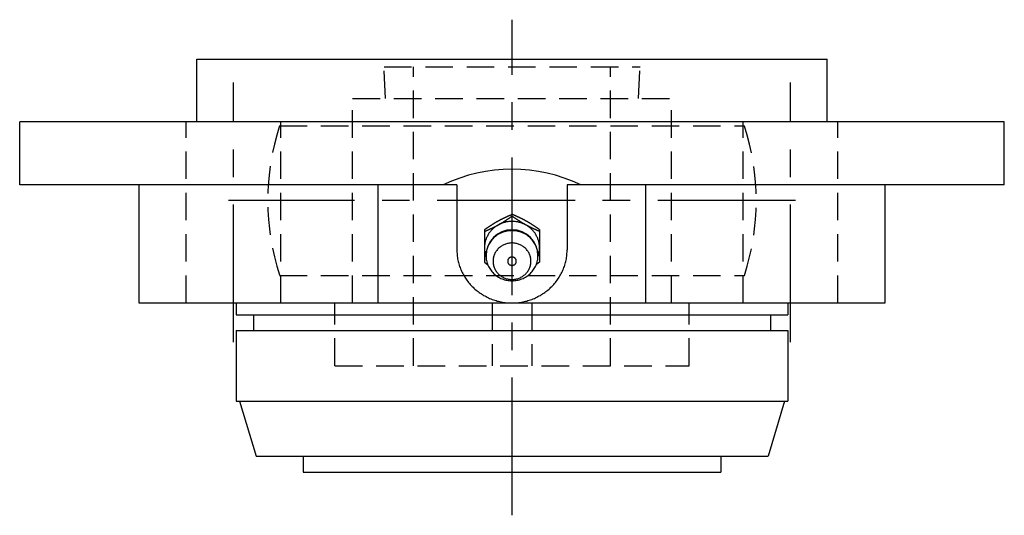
# Model space of a CAD drawing. Extents: x -68 to 150, y -68 to 151.
# Tile 9 of 9: x -63 to 62, y 88 to 151. Entities that reach past the tile are written whole.
import ezdxf

# ---------------------------------------------------------------- set-up
doc = ezdxf.new("R2010")
doc.units = 0
doc.header["$LTSCALE"] = 14
doc.linetypes.add('CENTER', pattern=[2, 1.25, -0.25, 0.25, -0.25])
doc.linetypes.add('HIDDEN', pattern=[0.375, 0.25, -0.125])
doc.layers.get('0').update_dxf_attribs({"linetype": 'CONTINUOUS'})
doc.layers.add('CENTER', color=1, linetype='CENTER')
doc.layers.add('HIDDEN', color=3, linetype='HIDDEN')

msp = doc.modelspace()

# ---------------------------------------------------------------- linework, layer by layer
for p, q in [((-40, 145.54), (40, 145.54)), ((-40, 137.54), (-40, 145.54)), ((40, 137.54), (40, 145.54)), ((62.5, 137.54), (-62.5, 137.54)), ((-62.5, 129.54), (-62.5, 137.54)), ((62.5, 129.54), (62.5, 137.54)), ((-7, 129.54), (-62.5, 129.54)), ((-47.36, 129.54), (-47.36, 114.54)), ((-17.01, 114.54), (-17.01, 129.54)), ((-7, 129.54), (-7, 121.3)), ((7, 129.54), (7, 121.3)), ((62.5, 129.54), (7, 129.54)), ((17.01, 114.54), (17.01, 129.54)), ((47.36, 114.54), (47.36, 129.54)), ((-3.5, 123.85), (-3.5, 119.71)), ((3.5, 123.85), (3.5, 119.71)), ((-3.5, 119.71), (-3.09, 119.43)), ((3.5, 119.71), (3.09, 119.43)), ((-47.36, 114.54), (47.36, 114.54)), ((-35, 114.54), (-35, 113.04)), ((35, 114.54), (35, 113.04)), ((-35, 113.04), (35, 113.04)), ((-32.8, 113.04), (-32.8, 111.04)), ((32.8, 113.04), (32.8, 111.04)), ((-35, 111.04), (35, 111.04)), ((-35, 111.04), (-35, 102.04)), ((35, 111.04), (35, 102.04)), ((-35, 102.04), (35, 102.04)), ((-34.6, 102.04), (-32.5, 95.04)), ((34.6, 102.04), (32.5, 95.04)), ((-32.5, 95.04), (32.5, 95.04)), ((-26.5, 95.04), (-26.5, 93.04)), ((26.5, 95.04), (26.5, 93.04)), ((-26.5, 93.04), (26.5, 93.04))]:
    msp.add_line(p, q)
at = {"linetype": 'CONTINUOUS'}
msp.add_line((0, 125.57), (0, 125.8), dxfattribs=at)
for points in [[(-3.5, 123.85, 0), (-3.48, 123.87, 0), (-3.46, 123.88, 0), (-3.44, 123.89, 0), (-3.42, 123.91, 0), (-3.4, 123.92, 0), (-3.37, 123.94, 0), (-3.35, 123.95, 0), (-3.33, 123.97, 0), (-3.31, 123.98, 0), (-3.29, 123.99, 0), (-3.27, 124.01, 0), (-3.25, 124.02, 0), (-3.23, 124.04, 0), (-3.21, 124.05, 0), (-3.19, 124.07, 0), (-3.17, 124.08, 0), (-3.14, 124.09, 0), (-3.12, 124.11, 0), (-3.1, 124.12, 0), (-3.08, 124.14, 0), (-3.06, 124.15, 0), (-3.04, 124.17, 0), (-3.02, 124.18, 0), (-3, 124.19, 0), (-2.98, 124.21, 0), (-2.96, 124.22, 0), (-2.93, 124.23, 0), (-2.91, 124.25, 0), (-2.89, 124.26, 0), (-2.87, 124.28, 0), (-2.85, 124.29, 0), (-2.83, 124.31, 0), (-2.81, 124.32, 0), (-2.79, 124.33, 0), (-2.77, 124.35, 0), (-2.75, 124.36, 0), (-2.72, 124.38, 0), (-2.7, 124.39, 0), (-2.68, 124.4, 0), (-2.66, 124.42, 0), (-2.64, 124.43, 0), (-2.62, 124.44, 0), (-2.6, 124.46, 0), (-2.58, 124.47, 0), (-2.55, 124.48, 0), (-2.53, 124.5, 0), (-2.51, 124.51, 0), (-2.49, 124.53, 0), (-2.47, 124.54, 0), (-2.45, 124.55, 0), (-2.43, 124.57, 0), (-2.41, 124.58, 0), (-2.38, 124.59, 0), (-2.36, 124.61, 0), (-2.34, 124.62, 0), (-2.32, 124.63, 0), (-2.3, 124.65, 0), (-2.28, 124.66, 0), (-2.26, 124.67, 0), (-2.23, 124.69, 0), (-2.21, 124.7, 0), (-2.19, 124.71, 0), (-2.17, 124.72, 0), (-2.15, 124.74, 0), (-2.13, 124.75, 0), (-2.1, 124.76, 0), (-2.08, 124.78, 0), (-2.06, 124.79, 0), (-2.04, 124.8, 0), (-2.02, 124.81, 0), (-2, 124.83, 0), (-1.97, 124.84, 0), (-1.95, 124.85, 0), (-1.93, 124.87, 0), (-1.91, 124.88, 0), (-1.89, 124.89, 0), (-1.86, 124.9, 0), (-1.84, 124.92, 0), (-1.82, 124.93, 0), (-1.8, 124.94, 0), (-1.78, 124.95, 0), (-1.75, 124.97, 0), (-1.73, 124.98, 0), (-1.71, 124.99, 0), (-1.69, 125, 0), (-1.67, 125.01, 0), (-1.64, 125.03, 0), (-1.62, 125.04, 0), (-1.6, 125.05, 0), (-1.58, 125.06, 0), (-1.55, 125.07, 0), (-1.53, 125.08, 0), (-1.51, 125.1, 0), (-1.49, 125.11, 0), (-1.47, 125.12, 0), (-1.44, 125.13, 0), (-1.42, 125.14, 0), (-1.4, 125.15, 0), (-1.38, 125.17, 0), (-1.35, 125.18, 0), (-1.33, 125.19, 0), (-1.31, 125.2, 0), (-1.29, 125.21, 0), (-1.26, 125.22, 0), (-1.24, 125.23, 0), (-1.22, 125.24, 0), (-1.19, 125.25, 0), (-1.17, 125.27, 0), (-1.15, 125.28, 0), (-1.13, 125.29, 0), (-1.1, 125.3, 0), (-1.08, 125.31, 0), (-1.06, 125.32, 0), (-1.04, 125.33, 0), (-1.01, 125.34, 0), (-0.99, 125.35, 0), (-0.97, 125.36, 0), (-0.94, 125.38, 0), (-0.92, 125.39, 0), (-0.9, 125.4, 0), (-0.88, 125.41, 0), (-0.85, 125.42, 0), (-0.83, 125.43, 0), (-0.81, 125.44, 0), (-0.78, 125.45, 0), (-0.76, 125.46, 0), (-0.74, 125.47, 0), (-0.72, 125.48, 0), (-0.69, 125.49, 0), (-0.67, 125.5, 0), (-0.65, 125.51, 0), (-0.62, 125.52, 0), (-0.6, 125.53, 0), (-0.58, 125.55, 0), (-0.55, 125.56, 0), (-0.53, 125.57, 0), (-0.51, 125.58, 0), (-0.49, 125.59, 0), (-0.46, 125.6, 0), (-0.44, 125.61, 0), (-0.42, 125.62, 0), (-0.39, 125.63, 0), (-0.37, 125.64, 0), (-0.35, 125.65, 0), (-0.32, 125.66, 0), (-0.3, 125.67, 0), (-0.28, 125.68, 0), (-0.25, 125.69, 0), (-0.23, 125.7, 0), (-0.21, 125.71, 0), (-0.19, 125.72, 0), (-0.16, 125.73, 0), (-0.14, 125.74, 0), (-0.12, 125.75, 0), (-0.09, 125.76, 0), (-0.07, 125.77, 0), (-0.05, 125.78, 0), (-0.02, 125.79, 0), (0, 125.8, 0)], [(-3.5, 123.61, 0), (-3.48, 123.62, 0), (-3.45, 123.64, 0), (-3.43, 123.64, 0), (-3.41, 123.66, 0), (-3.38, 123.67, 0), (-3.36, 123.68, 0), (-3.34, 123.69, 0), (-3.31, 123.7, 0), (-3.29, 123.71, 0), (-3.27, 123.72, 0), (-3.25, 123.73, 0), (-3.22, 123.74, 0), (-3.2, 123.75, 0), (-3.18, 123.76, 0), (-3.15, 123.77, 0), (-3.13, 123.78, 0), (-3.11, 123.79, 0), (-3.08, 123.8, 0), (-3.06, 123.81, 0), (-3.04, 123.82, 0), (-3.01, 123.83, 0), (-2.99, 123.84, 0), (-2.97, 123.85, 0), (-2.95, 123.86, 0), (-2.92, 123.87, 0), (-2.9, 123.88, 0), (-2.88, 123.89, 0), (-2.85, 123.9, 0), (-2.83, 123.91, 0), (-2.81, 123.92, 0), (-2.78, 123.94, 0), (-2.76, 123.95, 0), (-2.74, 123.96, 0), (-2.72, 123.97, 0), (-2.69, 123.98, 0), (-2.67, 123.99, 0), (-2.65, 124, 0), (-2.62, 124.01, 0), (-2.6, 124.02, 0), (-2.58, 124.03, 0), (-2.56, 124.04, 0), (-2.53, 124.05, 0), (-2.51, 124.06, 0), (-2.49, 124.07, 0), (-2.46, 124.08, 0), (-2.44, 124.1, 0), (-2.42, 124.11, 0), (-2.4, 124.12, 0), (-2.37, 124.13, 0), (-2.35, 124.14, 0), (-2.33, 124.15, 0), (-2.3, 124.16, 0), (-2.28, 124.17, 0), (-2.26, 124.18, 0), (-2.24, 124.2, 0), (-2.21, 124.21, 0), (-2.19, 124.22, 0), (-2.17, 124.23, 0), (-2.15, 124.24, 0), (-2.12, 124.25, 0), (-2.1, 124.26, 0), (-2.08, 124.28, 0), (-2.06, 124.29, 0), (-2.03, 124.3, 0), (-2.01, 124.31, 0), (-1.99, 124.32, 0), (-1.97, 124.33, 0), (-1.95, 124.34, 0), (-1.92, 124.36, 0), (-1.9, 124.37, 0), (-1.88, 124.38, 0), (-1.86, 124.39, 0), (-1.83, 124.4, 0), (-1.81, 124.42, 0), (-1.79, 124.43, 0), (-1.77, 124.44, 0), (-1.75, 124.45, 0), (-1.72, 124.46, 0), (-1.7, 124.48, 0), (-1.68, 124.49, 0), (-1.66, 124.5, 0), (-1.64, 124.51, 0), (-1.61, 124.53, 0), (-1.59, 124.54, 0), (-1.57, 124.55, 0), (-1.55, 124.56, 0), (-1.53, 124.58, 0), (-1.5, 124.59, 0), (-1.48, 124.6, 0), (-1.46, 124.61, 0), (-1.44, 124.63, 0), (-1.42, 124.64, 0), (-1.4, 124.65, 0), (-1.37, 124.67, 0), (-1.35, 124.68, 0), (-1.33, 124.69, 0), (-1.31, 124.7, 0), (-1.29, 124.72, 0), (-1.27, 124.73, 0), (-1.24, 124.74, 0), (-1.22, 124.76, 0), (-1.2, 124.77, 0), (-1.18, 124.78, 0), (-1.16, 124.8, 0), (-1.14, 124.81, 0), (-1.12, 124.82, 0), (-1.09, 124.84, 0), (-1.07, 124.85, 0), (-1.05, 124.86, 0), (-1.03, 124.88, 0), (-1.01, 124.89, 0), (-0.99, 124.91, 0), (-0.97, 124.92, 0), (-0.95, 124.93, 0), (-0.92, 124.95, 0), (-0.9, 124.96, 0), (-0.88, 124.97, 0), (-0.86, 124.99, 0), (-0.84, 125, 0), (-0.82, 125.02, 0), (-0.8, 125.03, 0), (-0.78, 125.04, 0), (-0.75, 125.06, 0), (-0.73, 125.07, 0), (-0.71, 125.08, 0), (-0.69, 125.1, 0), (-0.67, 125.11, 0), (-0.65, 125.13, 0), (-0.63, 125.14, 0), (-0.61, 125.15, 0), (-0.59, 125.17, 0), (-0.56, 125.18, 0), (-0.54, 125.2, 0), (-0.52, 125.21, 0), (-0.5, 125.22, 0), (-0.48, 125.24, 0), (-0.46, 125.25, 0), (-0.44, 125.27, 0), (-0.42, 125.28, 0), (-0.4, 125.3, 0), (-0.38, 125.31, 0), (-0.36, 125.32, 0), (-0.33, 125.34, 0), (-0.31, 125.35, 0), (-0.29, 125.37, 0), (-0.27, 125.38, 0), (-0.25, 125.39, 0), (-0.23, 125.41, 0), (-0.21, 125.42, 0), (-0.19, 125.44, 0), (-0.17, 125.45, 0), (-0.15, 125.47, 0), (-0.13, 125.48, 0), (-0.1, 125.5, 0), (-0.08, 125.51, 0), (-0.06, 125.52, 0), (-0.04, 125.54, 0), (-0.02, 125.55, 0), (0, 125.57, 0)], [(3.5, 123.85, 0), (3.48, 123.87, 0), (3.46, 123.88, 0), (3.44, 123.89, 0), (3.42, 123.91, 0), (3.4, 123.92, 0), (3.37, 123.94, 0), (3.35, 123.95, 0), (3.33, 123.97, 0), (3.31, 123.98, 0), (3.29, 123.99, 0), (3.27, 124.01, 0), (3.25, 124.02, 0), (3.23, 124.04, 0), (3.21, 124.05, 0), (3.19, 124.07, 0), (3.17, 124.08, 0), (3.14, 124.09, 0), (3.12, 124.11, 0), (3.1, 124.12, 0), (3.08, 124.14, 0), (3.06, 124.15, 0), (3.04, 124.17, 0), (3.02, 124.18, 0), (3, 124.19, 0), (2.98, 124.21, 0), (2.96, 124.22, 0), (2.93, 124.23, 0), (2.91, 124.25, 0), (2.89, 124.26, 0), (2.87, 124.28, 0), (2.85, 124.29, 0), (2.83, 124.31, 0), (2.81, 124.32, 0), (2.79, 124.33, 0), (2.77, 124.35, 0), (2.75, 124.36, 0), (2.72, 124.38, 0), (2.7, 124.39, 0), (2.68, 124.4, 0), (2.66, 124.42, 0), (2.64, 124.43, 0), (2.62, 124.44, 0), (2.6, 124.46, 0), (2.58, 124.47, 0), (2.55, 124.48, 0), (2.53, 124.5, 0), (2.51, 124.51, 0), (2.49, 124.53, 0), (2.47, 124.54, 0), (2.45, 124.55, 0), (2.43, 124.57, 0), (2.41, 124.58, 0), (2.38, 124.59, 0), (2.36, 124.61, 0), (2.34, 124.62, 0), (2.32, 124.63, 0), (2.3, 124.65, 0), (2.28, 124.66, 0), (2.26, 124.67, 0), (2.23, 124.69, 0), (2.21, 124.7, 0), (2.19, 124.71, 0), (2.17, 124.72, 0), (2.15, 124.74, 0), (2.13, 124.75, 0), (2.1, 124.76, 0), (2.08, 124.78, 0), (2.06, 124.79, 0), (2.04, 124.8, 0), (2.02, 124.81, 0), (2, 124.83, 0), (1.97, 124.84, 0), (1.95, 124.85, 0), (1.93, 124.87, 0), (1.91, 124.88, 0), (1.89, 124.89, 0), (1.86, 124.9, 0), (1.84, 124.92, 0), (1.82, 124.93, 0), (1.8, 124.94, 0), (1.78, 124.95, 0), (1.75, 124.97, 0), (1.73, 124.98, 0), (1.71, 124.99, 0), (1.69, 125, 0), (1.67, 125.01, 0), (1.64, 125.03, 0), (1.62, 125.04, 0), (1.6, 125.05, 0), (1.58, 125.06, 0), (1.55, 125.07, 0), (1.53, 125.08, 0), (1.51, 125.1, 0), (1.49, 125.11, 0), (1.47, 125.12, 0), (1.44, 125.13, 0), (1.42, 125.14, 0), (1.4, 125.15, 0), (1.38, 125.17, 0), (1.35, 125.18, 0), (1.33, 125.19, 0), (1.31, 125.2, 0), (1.29, 125.21, 0), (1.26, 125.22, 0), (1.24, 125.23, 0), (1.22, 125.24, 0), (1.19, 125.25, 0), (1.17, 125.27, 0), (1.15, 125.28, 0), (1.13, 125.29, 0), (1.1, 125.3, 0), (1.08, 125.31, 0), (1.06, 125.32, 0), (1.04, 125.33, 0), (1.01, 125.34, 0), (0.99, 125.35, 0), (0.97, 125.36, 0), (0.94, 125.38, 0), (0.92, 125.39, 0), (0.9, 125.4, 0), (0.88, 125.41, 0), (0.85, 125.42, 0), (0.83, 125.43, 0), (0.81, 125.44, 0), (0.78, 125.45, 0), (0.76, 125.46, 0), (0.74, 125.47, 0), (0.72, 125.48, 0), (0.69, 125.49, 0), (0.67, 125.5, 0), (0.65, 125.51, 0), (0.62, 125.52, 0), (0.6, 125.53, 0), (0.58, 125.55, 0), (0.55, 125.56, 0), (0.53, 125.57, 0), (0.51, 125.58, 0), (0.49, 125.59, 0), (0.46, 125.6, 0), (0.44, 125.61, 0), (0.42, 125.62, 0), (0.39, 125.63, 0), (0.37, 125.64, 0), (0.35, 125.65, 0), (0.32, 125.66, 0), (0.3, 125.67, 0), (0.28, 125.68, 0), (0.25, 125.69, 0), (0.23, 125.7, 0), (0.21, 125.71, 0), (0.19, 125.72, 0), (0.16, 125.73, 0), (0.14, 125.74, 0), (0.12, 125.75, 0), (0.09, 125.76, 0), (0.07, 125.77, 0), (0.05, 125.78, 0), (0.02, 125.79, 0), (0, 125.8, 0)], [(3.5, 123.61, 0), (3.48, 123.62, 0), (3.45, 123.64, 0), (3.43, 123.64, 0), (3.41, 123.66, 0), (3.38, 123.67, 0), (3.36, 123.68, 0), (3.34, 123.69, 0), (3.31, 123.7, 0), (3.29, 123.71, 0), (3.27, 123.72, 0), (3.25, 123.73, 0), (3.22, 123.74, 0), (3.2, 123.75, 0), (3.18, 123.76, 0), (3.15, 123.77, 0), (3.13, 123.78, 0), (3.11, 123.79, 0), (3.08, 123.8, 0), (3.06, 123.81, 0), (3.04, 123.82, 0), (3.01, 123.83, 0), (2.99, 123.84, 0), (2.97, 123.85, 0), (2.95, 123.86, 0), (2.92, 123.87, 0), (2.9, 123.88, 0), (2.88, 123.89, 0), (2.85, 123.9, 0), (2.83, 123.91, 0), (2.81, 123.92, 0), (2.78, 123.94, 0), (2.76, 123.95, 0), (2.74, 123.96, 0), (2.72, 123.97, 0), (2.69, 123.98, 0), (2.67, 123.99, 0), (2.65, 124, 0), (2.62, 124.01, 0), (2.6, 124.02, 0), (2.58, 124.03, 0), (2.56, 124.04, 0), (2.53, 124.05, 0), (2.51, 124.06, 0), (2.49, 124.07, 0), (2.46, 124.08, 0), (2.44, 124.1, 0), (2.42, 124.11, 0), (2.4, 124.12, 0), (2.37, 124.13, 0), (2.35, 124.14, 0), (2.33, 124.15, 0), (2.3, 124.16, 0), (2.28, 124.17, 0), (2.26, 124.18, 0), (2.24, 124.2, 0), (2.21, 124.21, 0), (2.19, 124.22, 0), (2.17, 124.23, 0), (2.15, 124.24, 0), (2.12, 124.25, 0), (2.1, 124.26, 0), (2.08, 124.28, 0), (2.06, 124.29, 0), (2.03, 124.3, 0), (2.01, 124.31, 0), (1.99, 124.32, 0), (1.97, 124.33, 0), (1.95, 124.34, 0), (1.92, 124.36, 0), (1.9, 124.37, 0), (1.88, 124.38, 0), (1.86, 124.39, 0), (1.83, 124.4, 0), (1.81, 124.42, 0), (1.79, 124.43, 0), (1.77, 124.44, 0), (1.75, 124.45, 0), (1.72, 124.46, 0), (1.7, 124.48, 0), (1.68, 124.49, 0), (1.66, 124.5, 0), (1.64, 124.51, 0), (1.61, 124.53, 0), (1.59, 124.54, 0), (1.57, 124.55, 0), (1.55, 124.56, 0), (1.53, 124.58, 0), (1.5, 124.59, 0), (1.48, 124.6, 0), (1.46, 124.61, 0), (1.44, 124.63, 0), (1.42, 124.64, 0), (1.4, 124.65, 0), (1.37, 124.67, 0), (1.35, 124.68, 0), (1.33, 124.69, 0), (1.31, 124.7, 0), (1.29, 124.72, 0), (1.27, 124.73, 0), (1.24, 124.74, 0), (1.22, 124.76, 0), (1.2, 124.77, 0), (1.18, 124.78, 0), (1.16, 124.8, 0), (1.14, 124.81, 0), (1.12, 124.82, 0), (1.09, 124.84, 0), (1.07, 124.85, 0), (1.05, 124.86, 0), (1.03, 124.88, 0), (1.01, 124.89, 0), (0.99, 124.91, 0), (0.97, 124.92, 0), (0.95, 124.93, 0), (0.92, 124.95, 0), (0.9, 124.96, 0), (0.88, 124.97, 0), (0.86, 124.99, 0), (0.84, 125, 0), (0.82, 125.02, 0), (0.8, 125.03, 0), (0.78, 125.04, 0), (0.75, 125.06, 0), (0.73, 125.07, 0), (0.71, 125.08, 0), (0.69, 125.1, 0), (0.67, 125.11, 0), (0.65, 125.13, 0), (0.63, 125.14, 0), (0.61, 125.15, 0), (0.59, 125.17, 0), (0.56, 125.18, 0), (0.54, 125.2, 0), (0.52, 125.21, 0), (0.5, 125.22, 0), (0.48, 125.24, 0), (0.46, 125.25, 0), (0.44, 125.27, 0), (0.42, 125.28, 0), (0.4, 125.3, 0), (0.38, 125.31, 0), (0.36, 125.32, 0), (0.33, 125.34, 0), (0.31, 125.35, 0), (0.29, 125.37, 0), (0.27, 125.38, 0), (0.25, 125.39, 0), (0.23, 125.41, 0), (0.21, 125.42, 0), (0.19, 125.44, 0), (0.17, 125.45, 0), (0.15, 125.47, 0), (0.13, 125.48, 0), (0.1, 125.5, 0), (0.08, 125.51, 0), (0.06, 125.52, 0), (0.04, 125.54, 0), (0.02, 125.55, 0), (0, 125.57, 0)], [(-7, 121.3, 0), (-7, 121.14, 0), (-6.99, 120.97, 0), (-6.98, 120.8, 0), (-6.97, 120.64, 0), (-6.95, 120.47, 0), (-6.92, 120.31, 0), (-6.9, 120.14, 0), (-6.87, 119.98, 0), (-6.83, 119.82, 0), (-6.79, 119.66, 0), (-6.75, 119.5, 0), (-6.7, 119.34, 0), (-6.65, 119.18, 0), (-6.59, 119.02, 0), (-6.53, 118.87, 0), (-6.47, 118.71, 0), (-6.4, 118.56, 0), (-6.33, 118.41, 0), (-6.25, 118.26, 0), (-6.17, 118.11, 0), (-6.09, 117.97, 0), (-6, 117.83, 0), (-5.91, 117.68, 0), (-5.82, 117.55, 0), (-5.72, 117.41, 0), (-5.62, 117.27, 0), (-5.52, 117.14, 0), (-5.41, 117.01, 0), (-5.3, 116.89, 0), (-5.19, 116.76, 0), (-5.07, 116.64, 0), (-4.95, 116.52, 0), (-4.83, 116.4, 0), (-4.7, 116.29, 0), (-4.57, 116.18, 0), (-4.44, 116.08, 0), (-4.31, 115.97, 0), (-4.17, 115.87, 0), (-4.03, 115.77, 0), (-3.89, 115.68, 0), (-3.74, 115.59, 0), (-3.6, 115.5, 0), (-3.45, 115.42, 0), (-3.3, 115.34, 0), (-3.15, 115.26, 0), (-2.99, 115.19, 0), (-2.84, 115.12, 0), (-2.68, 115.06, 0), (-2.52, 114.99, 0), (-2.36, 114.94, 0), (-2.2, 114.88, 0), (-2.03, 114.83, 0), (-1.87, 114.78, 0), (-1.7, 114.74, 0), (-1.53, 114.7, 0), (-1.37, 114.67, 0), (-1.2, 114.64, 0), (-1.03, 114.61, 0), (-0.86, 114.59, 0), (-0.69, 114.57, 0), (-0.51, 114.56, 0), (-0.34, 114.55, 0), (-0.17, 114.54, 0), (0, 114.54, 0), (0.17, 114.54, 0), (0.34, 114.55, 0), (0.51, 114.56, 0), (0.69, 114.57, 0), (0.86, 114.59, 0), (1.03, 114.61, 0), (1.2, 114.64, 0), (1.37, 114.67, 0), (1.53, 114.7, 0), (1.7, 114.74, 0), (1.87, 114.78, 0), (2.03, 114.83, 0), (2.2, 114.88, 0), (2.36, 114.94, 0), (2.52, 114.99, 0), (2.68, 115.06, 0), (2.84, 115.12, 0), (2.99, 115.19, 0), (3.15, 115.26, 0), (3.3, 115.34, 0), (3.45, 115.42, 0), (3.6, 115.5, 0), (3.74, 115.59, 0), (3.89, 115.68, 0), (4.03, 115.77, 0), (4.17, 115.87, 0), (4.31, 115.97, 0), (4.44, 116.08, 0), (4.57, 116.18, 0), (4.7, 116.29, 0), (4.83, 116.4, 0), (4.95, 116.52, 0), (5.07, 116.64, 0), (5.19, 116.76, 0), (5.3, 116.89, 0), (5.41, 117.01, 0), (5.52, 117.14, 0), (5.62, 117.27, 0), (5.72, 117.41, 0), (5.82, 117.55, 0), (5.91, 117.68, 0), (6, 117.83, 0), (6.09, 117.97, 0), (6.17, 118.11, 0), (6.25, 118.26, 0), (6.33, 118.41, 0), (6.4, 118.56, 0), (6.47, 118.71, 0), (6.53, 118.87, 0), (6.59, 119.02, 0), (6.65, 119.18, 0), (6.7, 119.34, 0), (6.75, 119.5, 0), (6.79, 119.66, 0), (6.83, 119.82, 0), (6.87, 119.98, 0), (6.9, 120.14, 0), (6.92, 120.31, 0), (6.95, 120.47, 0), (6.97, 120.64, 0), (6.98, 120.8, 0), (6.99, 120.97, 0), (7, 121.14, 0), (7, 121.3, 0)]]:
    msp.add_polyline3d(points)
for points in [[(3.3, 120.39, 0), (3.33, 120.48, 0), (3.36, 120.58, 0), (3.39, 120.67, 0), (3.41, 120.77, 0), (3.43, 120.87, 0), (3.45, 120.97, 0), (3.47, 121.07, 0), (3.48, 121.17, 0), (3.49, 121.27, 0), (3.5, 121.37, 0), (3.5, 121.47, 0), (3.5, 121.58, 0), (3.5, 121.68, 0), (3.49, 121.78, 0), (3.48, 121.88, 0), (3.47, 121.98, 0), (3.45, 122.08, 0), (3.43, 122.18, 0), (3.41, 122.28, 0), (3.39, 122.38, 0), (3.36, 122.47, 0), (3.33, 122.57, 0), (3.29, 122.67, 0), (3.26, 122.76, 0), (3.22, 122.85, 0), (3.17, 122.94, 0), (3.13, 123.04, 0), (3.08, 123.13, 0), (3.03, 123.21, 0), (2.98, 123.3, 0), (2.92, 123.39, 0), (2.86, 123.47, 0), (2.8, 123.55, 0), (2.74, 123.63, 0), (2.67, 123.71, 0), (2.6, 123.79, 0), (2.53, 123.86, 0), (2.46, 123.93, 0), (2.38, 124, 0), (2.3, 124.07, 0), (2.22, 124.13, 0), (2.14, 124.2, 0), (2.06, 124.26, 0), (1.97, 124.32, 0), (1.88, 124.37, 0), (1.79, 124.42, 0), (1.7, 124.47, 0), (1.61, 124.52, 0), (1.52, 124.57, 0), (1.42, 124.61, 0), (1.33, 124.65, 0), (1.23, 124.69, 0), (1.13, 124.72, 0), (1.03, 124.75, 0), (0.93, 124.78, 0), (0.83, 124.81, 0), (0.73, 124.83, 0), (0.62, 124.85, 0), (0.52, 124.86, 0), (0.42, 124.88, 0), (0.31, 124.89, 0), (0.21, 124.9, 0), (0.1, 124.9, 0), (0, 124.9, 0), (-0.1, 124.9, 0), (-0.21, 124.9, 0), (-0.31, 124.89, 0), (-0.42, 124.88, 0), (-0.52, 124.86, 0), (-0.62, 124.85, 0), (-0.73, 124.83, 0), (-0.83, 124.81, 0), (-0.93, 124.78, 0), (-1.03, 124.75, 0), (-1.13, 124.72, 0), (-1.23, 124.69, 0), (-1.33, 124.65, 0), (-1.42, 124.61, 0), (-1.52, 124.57, 0), (-1.61, 124.52, 0), (-1.7, 124.47, 0), (-1.79, 124.42, 0), (-1.88, 124.37, 0), (-1.97, 124.32, 0), (-2.06, 124.26, 0), (-2.14, 124.2, 0), (-2.22, 124.13, 0), (-2.3, 124.07, 0), (-2.38, 124, 0), (-2.46, 123.93, 0), (-2.53, 123.86, 0), (-2.6, 123.79, 0), (-2.67, 123.71, 0), (-2.74, 123.63, 0), (-2.8, 123.55, 0), (-2.86, 123.47, 0), (-2.92, 123.39, 0), (-2.98, 123.3, 0), (-3.03, 123.21, 0), (-3.08, 123.13, 0), (-3.13, 123.04, 0), (-3.17, 122.94, 0), (-3.22, 122.85, 0), (-3.26, 122.76, 0), (-3.29, 122.67, 0), (-3.33, 122.57, 0), (-3.36, 122.47, 0), (-3.39, 122.38, 0), (-3.41, 122.28, 0), (-3.43, 122.18, 0), (-3.45, 122.08, 0), (-3.47, 121.98, 0), (-3.48, 121.88, 0), (-3.49, 121.78, 0), (-3.5, 121.68, 0), (-3.5, 121.58, 0), (-3.5, 121.47, 0), (-3.5, 121.37, 0), (-3.49, 121.27, 0), (-3.48, 121.17, 0), (-3.47, 121.07, 0), (-3.45, 120.97, 0), (-3.43, 120.87, 0), (-3.41, 120.77, 0), (-3.39, 120.67, 0), (-3.36, 120.58, 0), (-3.33, 120.48, 0), (-3.3, 120.39, 0)], [(3.3, 120.54, 0), (3.3, 120.69, 0), (3.28, 120.85, 0), (3.26, 121.01, 0), (3.24, 121.16, 0), (3.2, 121.31, 0), (3.16, 121.46, 0), (3.11, 121.61, 0), (3.05, 121.76, 0), (2.98, 121.9, 0), (2.91, 122.04, 0), (2.83, 122.18, 0), (2.74, 122.31, 0), (2.65, 122.44, 0), (2.55, 122.56, 0), (2.45, 122.68, 0), (2.33, 122.79, 0), (2.22, 122.9, 0), (2.09, 123, 0), (1.97, 123.1, 0), (1.83, 123.19, 0), (1.7, 123.27, 0), (1.56, 123.35, 0), (1.41, 123.42, 0), (1.26, 123.48, 0), (1.11, 123.54, 0), (0.96, 123.59, 0), (0.8, 123.63, 0), (0.64, 123.67, 0), (0.48, 123.69, 0), (0.32, 123.71, 0), (0.16, 123.72, 0), (0, 123.73, 0), (-0.16, 123.72, 0), (-0.32, 123.71, 0), (-0.48, 123.69, 0), (-0.64, 123.67, 0), (-0.8, 123.63, 0), (-0.96, 123.59, 0), (-1.11, 123.54, 0), (-1.26, 123.48, 0), (-1.41, 123.42, 0), (-1.56, 123.35, 0), (-1.7, 123.27, 0), (-1.83, 123.19, 0), (-1.97, 123.1, 0), (-2.09, 123, 0), (-2.22, 122.9, 0), (-2.33, 122.79, 0), (-2.45, 122.68, 0), (-2.55, 122.56, 0), (-2.65, 122.44, 0), (-2.74, 122.31, 0), (-2.83, 122.18, 0), (-2.91, 122.04, 0), (-2.98, 121.9, 0), (-3.05, 121.76, 0), (-3.11, 121.61, 0), (-3.16, 121.46, 0), (-3.2, 121.31, 0), (-3.24, 121.16, 0), (-3.26, 121.01, 0), (-3.28, 120.85, 0), (-3.3, 120.69, 0), (-3.3, 120.54, 0), (-3.3, 120.38, 0), (-3.28, 120.23, 0), (-3.26, 120.07, 0), (-3.24, 119.92, 0), (-3.2, 119.76, 0), (-3.16, 119.61, 0), (-3.11, 119.47, 0), (-3.05, 119.32, 0), (-2.98, 119.18, 0), (-2.91, 119.04, 0), (-2.83, 118.9, 0), (-2.74, 118.77, 0), (-2.65, 118.64, 0), (-2.55, 118.52, 0), (-2.45, 118.4, 0), (-2.33, 118.28, 0), (-2.22, 118.18, 0), (-2.09, 118.08, 0), (-1.97, 117.98, 0), (-1.83, 117.89, 0), (-1.7, 117.81, 0), (-1.56, 117.73, 0), (-1.41, 117.66, 0), (-1.26, 117.59, 0), (-1.11, 117.54, 0), (-0.96, 117.49, 0), (-0.8, 117.45, 0), (-0.64, 117.41, 0), (-0.48, 117.39, 0), (-0.32, 117.37, 0), (-0.16, 117.36, 0), (0, 117.35, 0), (0.16, 117.36, 0), (0.32, 117.37, 0), (0.48, 117.39, 0), (0.64, 117.41, 0), (0.8, 117.45, 0), (0.96, 117.49, 0), (1.11, 117.54, 0), (1.26, 117.59, 0), (1.41, 117.66, 0), (1.56, 117.73, 0), (1.7, 117.81, 0), (1.83, 117.89, 0), (1.97, 117.98, 0), (2.09, 118.08, 0), (2.22, 118.18, 0), (2.33, 118.28, 0), (2.45, 118.4, 0), (2.55, 118.52, 0), (2.65, 118.64, 0), (2.74, 118.77, 0), (2.83, 118.9, 0), (2.91, 119.04, 0), (2.98, 119.18, 0), (3.05, 119.32, 0), (3.11, 119.47, 0), (3.16, 119.61, 0), (3.2, 119.76, 0), (3.24, 119.92, 0), (3.26, 120.07, 0), (3.28, 120.23, 0), (3.3, 120.38, 0), (3.3, 120.54, 0)], [(-3.5, 121.52, 0), (-3.5, 121.51, 0), (-3.5, 121.5, 0), (-3.5, 121.5, 0), (-3.5, 121.49, 0), (-3.5, 121.48, 0), (-3.5, 121.47, 0), (-3.5, 121.46, 0), (-3.5, 121.45, 0), (-3.5, 121.44, 0), (-3.5, 121.43, 0), (-3.5, 121.42, 0), (-3.5, 121.41, 0), (-3.5, 121.4, 0), (-3.5, 121.39, 0), (-3.5, 121.39, 0), (-3.5, 121.38, 0), (-3.5, 121.37, 0), (-3.5, 121.36, 0), (-3.5, 121.35, 0), (-3.49, 121.34, 0), (-3.49, 121.33, 0), (-3.49, 121.32, 0), (-3.49, 121.31, 0), (-3.49, 121.31, 0), (-3.49, 121.3, 0), (-3.49, 121.29, 0), (-3.49, 121.28, 0), (-3.49, 121.27, 0), (-3.49, 121.26, 0), (-3.49, 121.25, 0), (-3.49, 121.24, 0), (-3.49, 121.23, 0), (-3.49, 121.22, 0), (-3.49, 121.22, 0), (-3.48, 121.21, 0), (-3.48, 121.2, 0), (-3.48, 121.19, 0), (-3.48, 121.18, 0), (-3.48, 121.17, 0), (-3.48, 121.16, 0), (-3.48, 121.15, 0), (-3.48, 121.14, 0), (-3.48, 121.13, 0), (-3.48, 121.12, 0), (-3.47, 121.12, 0), (-3.47, 121.11, 0), (-3.47, 121.1, 0), (-3.47, 121.09, 0), (-3.47, 121.08, 0), (-3.47, 121.07, 0), (-3.47, 121.06, 0), (-3.47, 121.05, 0), (-3.46, 121.04, 0), (-3.46, 121.03, 0), (-3.46, 121.03, 0), (-3.46, 121.02, 0), (-3.46, 121.01, 0), (-3.46, 121, 0), (-3.46, 120.99, 0), (-3.45, 120.98, 0), (-3.45, 120.97, 0), (-3.45, 120.96, 0), (-3.45, 120.95, 0), (-3.45, 120.94, 0), (-3.45, 120.94, 0), (-3.45, 120.93, 0), (-3.44, 120.92, 0), (-3.44, 120.91, 0), (-3.44, 120.9, 0), (-3.44, 120.89, 0), (-3.44, 120.88, 0), (-3.44, 120.87, 0), (-3.43, 120.86, 0), (-3.43, 120.86, 0), (-3.43, 120.85, 0), (-3.43, 120.84, 0), (-3.43, 120.83, 0), (-3.42, 120.82, 0), (-3.42, 120.81, 0), (-3.42, 120.8, 0), (-3.42, 120.79, 0), (-3.42, 120.78, 0), (-3.41, 120.78, 0), (-3.41, 120.77, 0), (-3.41, 120.76, 0), (-3.41, 120.75, 0), (-3.41, 120.74, 0), (-3.4, 120.73, 0), (-3.4, 120.72, 0), (-3.4, 120.72, 0), (-3.4, 120.71, 0), (-3.39, 120.7, 0), (-3.39, 120.69, 0), (-3.39, 120.68, 0), (-3.39, 120.67, 0), (-3.38, 120.66, 0), (-3.38, 120.65, 0), (-3.38, 120.64, 0), (-3.38, 120.64, 0), (-3.38, 120.63, 0), (-3.37, 120.62, 0), (-3.37, 120.61, 0), (-3.37, 120.6, 0), (-3.37, 120.59, 0), (-3.36, 120.58, 0), (-3.36, 120.58, 0), (-3.36, 120.57, 0), (-3.35, 120.56, 0), (-3.35, 120.55, 0), (-3.35, 120.54, 0), (-3.35, 120.53, 0), (-3.34, 120.52, 0), (-3.34, 120.51, 0), (-3.34, 120.51, 0), (-3.34, 120.5, 0), (-3.33, 120.49, 0), (-3.33, 120.48, 0), (-3.33, 120.47, 0), (-3.32, 120.46, 0), (-3.32, 120.45, 0), (-3.32, 120.44, 0), (-3.31, 120.44, 0), (-3.31, 120.43, 0), (-3.31, 120.42, 0), (-3.31, 120.41, 0), (-3.3, 120.4, 0), (-3.3, 120.39, 0), (-3.3, 120.39, 0)], [(2.4, 119.84, 0), (2.4, 119.95, 0), (2.39, 120.07, 0), (2.37, 120.18, 0), (2.35, 120.29, 0), (2.33, 120.4, 0), (2.3, 120.51, 0), (2.26, 120.62, 0), (2.22, 120.73, 0), (2.17, 120.83, 0), (2.12, 120.93, 0), (2.06, 121.03, 0), (2, 121.13, 0), (1.93, 121.22, 0), (1.86, 121.31, 0), (1.78, 121.4, 0), (1.7, 121.48, 0), (1.61, 121.56, 0), (1.52, 121.63, 0), (1.43, 121.7, 0), (1.33, 121.77, 0), (1.23, 121.83, 0), (1.13, 121.88, 0), (1.03, 121.94, 0), (0.92, 121.98, 0), (0.81, 122.02, 0), (0.7, 122.06, 0), (0.58, 122.09, 0), (0.47, 122.11, 0), (0.35, 122.13, 0), (0.24, 122.15, 0), (0.12, 122.16, 0), (0, 122.16, 0), (-0.12, 122.16, 0), (-0.24, 122.15, 0), (-0.35, 122.13, 0), (-0.47, 122.11, 0), (-0.58, 122.09, 0), (-0.7, 122.06, 0), (-0.81, 122.02, 0), (-0.92, 121.98, 0), (-1.03, 121.94, 0), (-1.13, 121.88, 0), (-1.23, 121.83, 0), (-1.33, 121.77, 0), (-1.43, 121.7, 0), (-1.52, 121.63, 0), (-1.61, 121.56, 0), (-1.7, 121.48, 0), (-1.78, 121.4, 0), (-1.86, 121.31, 0), (-1.93, 121.22, 0), (-2, 121.13, 0), (-2.06, 121.03, 0), (-2.12, 120.93, 0), (-2.17, 120.83, 0), (-2.22, 120.73, 0), (-2.26, 120.62, 0), (-2.3, 120.51, 0), (-2.33, 120.4, 0), (-2.35, 120.29, 0), (-2.37, 120.18, 0), (-2.39, 120.07, 0), (-2.4, 119.95, 0), (-2.4, 119.84, 0), (-2.4, 119.73, 0), (-2.39, 119.61, 0), (-2.37, 119.5, 0), (-2.35, 119.39, 0), (-2.33, 119.28, 0), (-2.3, 119.17, 0), (-2.26, 119.06, 0), (-2.22, 118.95, 0), (-2.17, 118.85, 0), (-2.12, 118.75, 0), (-2.06, 118.65, 0), (-2, 118.55, 0), (-1.93, 118.46, 0), (-1.86, 118.37, 0), (-1.78, 118.28, 0), (-1.7, 118.2, 0), (-1.61, 118.12, 0), (-1.52, 118.05, 0), (-1.43, 117.98, 0), (-1.33, 117.91, 0), (-1.23, 117.85, 0), (-1.13, 117.8, 0), (-1.03, 117.74, 0), (-0.92, 117.7, 0), (-0.81, 117.66, 0), (-0.7, 117.62, 0), (-0.58, 117.59, 0), (-0.47, 117.57, 0), (-0.35, 117.55, 0), (-0.24, 117.53, 0), (-0.12, 117.52, 0), (0, 117.52, 0), (0.12, 117.52, 0), (0.24, 117.53, 0), (0.35, 117.55, 0), (0.47, 117.57, 0), (0.58, 117.59, 0), (0.7, 117.62, 0), (0.81, 117.66, 0), (0.92, 117.7, 0), (1.03, 117.74, 0), (1.13, 117.8, 0), (1.23, 117.85, 0), (1.33, 117.91, 0), (1.43, 117.98, 0), (1.52, 118.05, 0), (1.61, 118.12, 0), (1.7, 118.2, 0), (1.78, 118.28, 0), (1.86, 118.37, 0), (1.93, 118.46, 0), (2, 118.55, 0), (2.06, 118.65, 0), (2.12, 118.75, 0), (2.17, 118.85, 0), (2.22, 118.95, 0), (2.26, 119.06, 0), (2.3, 119.17, 0), (2.33, 119.28, 0), (2.35, 119.39, 0), (2.37, 119.5, 0), (2.39, 119.61, 0), (2.4, 119.73, 0), (2.4, 119.84, 0)], [(0.55, 119.84, 0), (0.55, 119.87, 0), (0.55, 119.89, 0), (0.55, 119.92, 0), (0.54, 119.94, 0), (0.54, 119.97, 0), (0.53, 120, 0), (0.52, 120.02, 0), (0.51, 120.05, 0), (0.5, 120.07, 0), (0.49, 120.09, 0), (0.48, 120.11, 0), (0.46, 120.14, 0), (0.45, 120.16, 0), (0.43, 120.18, 0), (0.41, 120.2, 0), (0.39, 120.22, 0), (0.37, 120.24, 0), (0.35, 120.25, 0), (0.33, 120.27, 0), (0.31, 120.28, 0), (0.29, 120.3, 0), (0.26, 120.31, 0), (0.24, 120.32, 0), (0.21, 120.33, 0), (0.19, 120.34, 0), (0.16, 120.35, 0), (0.13, 120.36, 0), (0.11, 120.36, 0), (0.08, 120.37, 0), (0.05, 120.37, 0), (0.03, 120.38, 0), (0, 120.38, 0), (-0.03, 120.38, 0), (-0.05, 120.37, 0), (-0.08, 120.37, 0), (-0.11, 120.36, 0), (-0.13, 120.36, 0), (-0.16, 120.35, 0), (-0.19, 120.34, 0), (-0.21, 120.33, 0), (-0.24, 120.32, 0), (-0.26, 120.31, 0), (-0.29, 120.3, 0), (-0.31, 120.28, 0), (-0.33, 120.27, 0), (-0.35, 120.25, 0), (-0.37, 120.24, 0), (-0.39, 120.22, 0), (-0.41, 120.2, 0), (-0.43, 120.18, 0), (-0.45, 120.16, 0), (-0.46, 120.14, 0), (-0.48, 120.11, 0), (-0.49, 120.09, 0), (-0.5, 120.07, 0), (-0.51, 120.05, 0), (-0.52, 120.02, 0), (-0.53, 120, 0), (-0.54, 119.97, 0), (-0.54, 119.94, 0), (-0.55, 119.92, 0), (-0.55, 119.89, 0), (-0.55, 119.87, 0), (-0.55, 119.84, 0), (-0.55, 119.81, 0), (-0.55, 119.79, 0), (-0.55, 119.76, 0), (-0.54, 119.73, 0), (-0.54, 119.71, 0), (-0.53, 119.68, 0), (-0.52, 119.66, 0), (-0.51, 119.64, 0), (-0.5, 119.61, 0), (-0.49, 119.59, 0), (-0.48, 119.56, 0), (-0.46, 119.54, 0), (-0.45, 119.52, 0), (-0.43, 119.5, 0), (-0.41, 119.48, 0), (-0.39, 119.46, 0), (-0.37, 119.44, 0), (-0.35, 119.43, 0), (-0.33, 119.41, 0), (-0.31, 119.39, 0), (-0.29, 119.38, 0), (-0.26, 119.37, 0), (-0.24, 119.36, 0), (-0.21, 119.34, 0), (-0.19, 119.34, 0), (-0.16, 119.33, 0), (-0.13, 119.32, 0), (-0.11, 119.31, 0), (-0.08, 119.31, 0), (-0.05, 119.31, 0), (-0.03, 119.31, 0), (0, 119.3, 0), (0.03, 119.31, 0), (0.05, 119.31, 0), (0.08, 119.31, 0), (0.11, 119.31, 0), (0.13, 119.32, 0), (0.16, 119.33, 0), (0.19, 119.34, 0), (0.21, 119.34, 0), (0.24, 119.36, 0), (0.26, 119.37, 0), (0.29, 119.38, 0), (0.31, 119.39, 0), (0.33, 119.41, 0), (0.35, 119.43, 0), (0.37, 119.44, 0), (0.39, 119.46, 0), (0.41, 119.48, 0), (0.43, 119.5, 0), (0.45, 119.52, 0), (0.46, 119.54, 0), (0.48, 119.56, 0), (0.49, 119.59, 0), (0.5, 119.61, 0), (0.51, 119.64, 0), (0.52, 119.66, 0), (0.53, 119.68, 0), (0.54, 119.71, 0), (0.54, 119.73, 0), (0.55, 119.76, 0), (0.55, 119.79, 0), (0.55, 119.81, 0), (0.55, 119.84, 0)]]:
    msp.add_polyline3d(points, dxfattribs=at)
msp.add_arc((0, 111.54), 20, 64.1581, 115.8419)
msp.add_arc((0, 120.54), 3.3, 0, 180, dxfattribs=at)
at = {"layer": 'CENTER'}
for p, q in [((0, 87.54), (0, 150.54)), ((-35.36, 109.54), (-35.36, 142.54)), ((35.36, 109.54), (35.36, 142.54)), ((36, 127.54), (-36, 127.54))]:
    msp.add_line(p, q, dxfattribs=at)
at = {"layer": 'HIDDEN'}
for p, q in [((-16.25, 144.54), (16.25, 144.54)), ((-16.08, 140.54), (-16.25, 144.54)), ((-12.5, 106.54), (-12.5, 144.54)), ((12.5, 106.54), (12.5, 144.54)), ((16.08, 140.54), (16.25, 144.54)), ((-20.25, 140.54), (20.25, 140.54)), ((-20.25, 114.54), (-20.25, 140.54)), ((20.25, 114.54), (20.25, 140.54)), ((-41.36, 114.54), (-41.36, 137.54)), ((-29.36, 114.54), (-29.36, 137.54)), ((29.36, 114.54), (29.36, 137.54)), ((41.36, 114.54), (41.36, 137.54)), ((-29.51, 137.04), (29.51, 137.04)), ((-29.51, 118.04), (29.51, 118.04)), ((-22.5, 106.54), (-22.5, 114.54)), ((-22.5, 114.54), (22.5, 114.54)), ((-2.5, 114.54), (-2.5, 106.54)), ((2.5, 114.54), (2.5, 106.54)), ((22.5, 106.54), (22.5, 114.54)), ((-22.5, 106.54), (22.5, 106.54))]:
    msp.add_line(p, q, dxfattribs=at)
for start, end in [(162.1545, 197.8455), (342.1545, 17.8455)]:
    msp.add_arc((0, 127.54), 31, start, end, dxfattribs=at)

doc.saveas('drawing.dxf')
